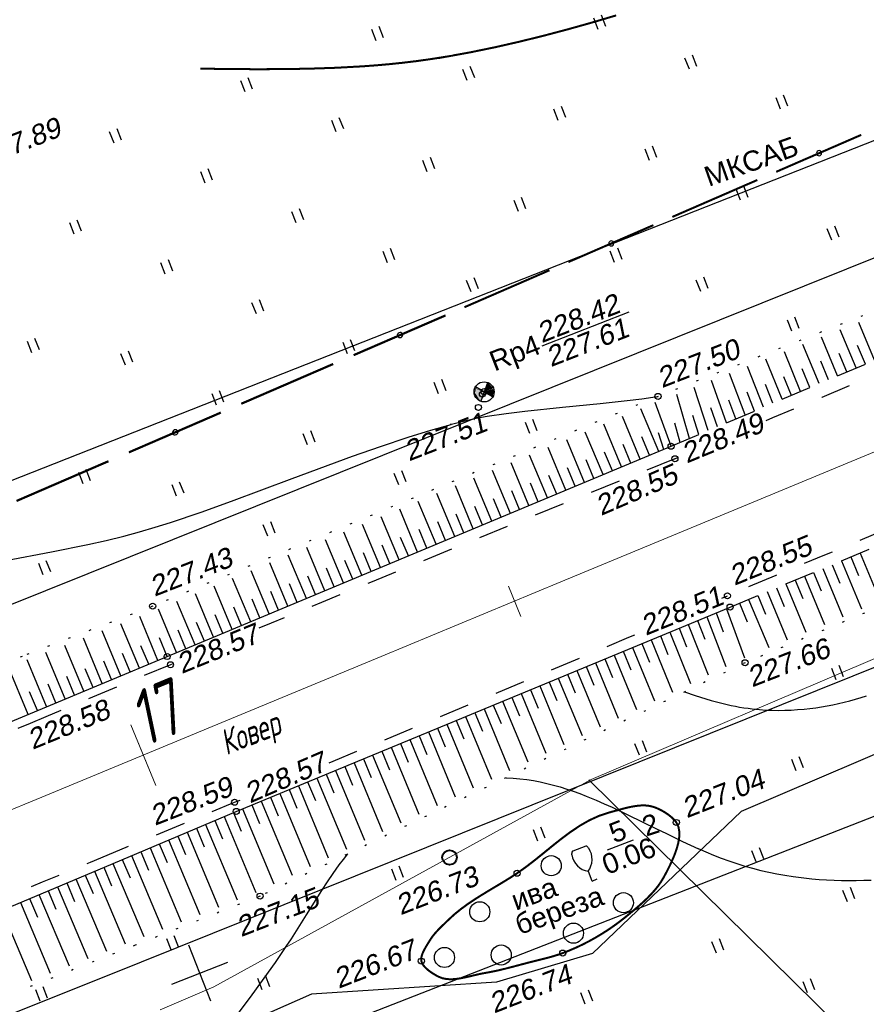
# Model space of a CAD drawing. Header units: millimetres. Extents: x -10 to 1169, y 1 to 1686.
# Tile 190 of 224: x 756 to 798, y 1158 to 1207. Entities that reach past the tile are written whole.
import ezdxf
from ezdxf.enums import TextEntityAlignment as Align
from ezdxf.lldxf.tags import DXFTag

# ---------------------------------------------------------------- set-up
doc = ezdxf.new("R2010")
doc.units = ezdxf.units.MM
for name, pattern in [('ADOT1', [1, 0, -1]), ('AHIDDEN1', [2, 0.5, -1.5]), ('AHIDDEN2', [3, 1.5, -1.5]), ('CONTI', [0]), ('PHANTOM2', [1.25, 0.625, -0.125, 0.125, -0.125, 0.125, -0.125])]:
    doc.linetypes.add(name, pattern=pattern)
for name, color, linetype in [('CONTURS', 7, 'Continuous'), ('COORDS', 7, 'Continuous'), ('GPR_PICK', 7, 'Continuous'), ('IZOLINES', 32, 'Continuous'), ('PDIGIT', 170, 'Continuous'), ('PICKETS', 7, 'Continuous'), ('ОБЪЕКТЫ_АВТОДОРОГ', 7, 'Continuous'), ('УЧАСТКИ', 7, 'Continuous')]:
    doc.layers.add(name, color=color, linetype=linetype)
doc.layers.add('СВЯЗЬ', color=170, linetype='Связь', lineweight=30)
doc.styles.add('GPR', font='isocpeui.ttf', dxfattribs={"width": 0.8})
doc.styles.get("Standard").update_dxf_attribs({"font": 'arial.ttf'})
tags = doc.linetypes.add('газ', pattern='A,42.7,-5.08,["Г",Standard,S=2.54,R=0,X=-2.54,Y=-1.27],-3.81', length=51.59).pattern_tags.tags
tags[6] = DXFTag(74, 10)
doc.linetypes.add('Связь', pattern='A,12.5,[130,ltypeshp.shx,S=1,R=-30,X=0,Y=0.9],1,[130,ltypeshp.shx,S=1,R=-30,X=0,Y=0.9],1,[130,ltypeshp.shx,S=1,R=-30,X=0,Y=0.9],4.5', length=19)

# ---------------------------------------------------------------- blocks, each defined once
blk = doc.blocks.new('401')
at = {"layer": 'CONTURS'}
for p, q in [((0, 0), (0, 1.2)), ((0.8, 0), (0.8, 1.2))]:
    blk.add_line(p, q, dxfattribs=at)
blk = doc.blocks.new('133')
at = {"layer": 'CONTURS', "color": 7, "linetype": 'Continuous', "const_width": 0.2}
for points in [[(-11, 0), (-2, 0)], [(0, 0), (9, 0)]]:
    blk.add_lwpolyline(points, dxfattribs=at)
at = {"layer": 'CONTURS', "color": 7, "linetype": 'Continuous', "const_width": 0.5}
blk.add_lwpolyline([(-6.791, -0.003, 1), (-6.291, -0.003, 1)], format="xyb", close=True, dxfattribs=at)
blk = doc.blocks.new('11')
at = {"layer": 'CONTURS', "color": 7, "linetype": 'Continuous'}
for p, q in [((-0.619, 0.731), (0.656, -0.746)), ((-0.601, -0.731), (0.638, 0.776))]:
    blk.add_line(p, q, dxfattribs=at)
blk.add_circle((0.018, 0), 1, dxfattribs=at)
for points in [[(-0.984, -0.045), (-0.018, -0.06), (-0.018, 0), (-0.638, 0.746)], [(-0.018, 0), (-0.638, 0.746), (-0.984, -0.015), (-0.073, 0.03)], [(-0.984, -0.015), (-0.073, 0.03), (-0.638, 0.701), (-0.838, 0.477)], [(-0.638, 0.701), (-0.838, 0.477), (-0.947, 0.209), (-0.966, 0.03)], [(-0.947, 0.209), (-0.966, 0.03), (-0.82, 0.403), (-0.875, 0.433)], [(-0.947, 0.075), (-0.966, -0.119), (-0.765, -0.075), (-0.82, 0.119)], [(-0.947, -0.119), (-0.747, -0.537), (-0.947, 0.075), (-0.966, -0.119)], [(-0.82, -0.03), (-0.856, -0.03), (-0.929, 0.149), (-0.783, 0.582)], [(-0.929, 0.149), (-0.783, 0.582), (-0.055, 0.03), (0.055, 0)], [(-0.911, 0.313), (-0.929, 0.254), (-0.911, 0.075), (-0.838, 0.463)], [(-0.82, 0.403), (-0.875, 0.433), (-0.911, 0.313), (-0.929, 0.254)], [(-0.911, 0.075), (-0.838, 0.463), (-0.747, 0.313), (-0.838, 0.194)], [(-0.765, -0.075), (-0.82, 0.119), (-0.82, -0.03), (-0.856, -0.03)], [(-0.747, 0.313), (-0.838, 0.194), (-0.802, 0.433), (-0.82, 0.403)], [(-0.802, 0.433), (-0.82, 0.403), (-0.619, 0.701), (-0.146, 0.075)], [(-0.711, 0.642), (-0.729, 0.627), (-0.729, 0.597), (-0.747, 0.582)], [(-0.674, 0.686), (-0.692, 0.686), (-0.711, 0.642), (-0.729, 0.627)], [(-0.619, 0.701), (-0.146, 0.075), (-0.674, 0.686), (-0.692, 0.686)], [(-0.055, 0.03), (0.055, 0), (0.656, -0.731), (0.656, 0.761)], [(0.711, -0.627), (0.036, 0), (0.619, 0.746), (0.018, 0.045)], [(0.619, 0.746), (0.018, 0.045), (0.674, -0.731), (0.783, -0.567)], [(0.656, -0.731), (0.656, 0.761), (1.002, 0.194), (0.966, -0.298)], [(0.82, -0.537), (0.674, -0.671), (0.893, -0.164), (0.692, 0.701)], [(0.911, 0.343), (0.966, 0.313), (0.692, 0.716), (0.984, -0.224)], [(0.692, 0.716), (0.984, -0.224), (1.02, -0.015), (1.002, 0.03)], [(0.893, -0.164), (0.692, 0.701), (0.966, 0.194), (1.002, 0.209)], [(1.002, 0.194), (0.966, -0.298), (0.692, -0.671), (0.893, -0.119)], [(0.984, 0.149), (0.966, 0.104), (0.838, 0.597), (0.747, 0.656)], [(0.838, 0.597), (0.747, 0.656), (0.911, 0.343), (0.966, 0.313)], [(1.02, -0.015), (1.002, 0.03), (0.984, -0.104), (0.838, -0.403)], [(0.966, 0.194), (1.002, 0.209), (0.984, 0.149), (0.966, 0.104)], [(-0.638, -0.731), (-0.018, 0), (-0.984, -0.045), (-0.018, -0.06)], [(-0.984, -0.149), (-0.929, -0.313), (-0.947, -0.119), (-0.747, -0.537)], [(-0.656, -0.716), (-0.802, -0.552), (-0.984, -0.149), (-0.929, -0.313)], [(0.783, -0.597), (0.765, -0.612), (0.711, -0.627), (0.036, 0)], [(0.947, -0.358), (0.838, -0.477), (0.82, -0.537), (0.674, -0.671)], [(0.674, -0.731), (0.783, -0.567), (0.82, -0.567), (0.838, -0.477)], [(0.692, -0.671), (0.893, -0.119), (0.947, -0.358), (0.838, -0.477)], [(0.947, -0.313), (0.911, -0.328), (0.729, -0.627), (0.765, -0.582)], [(0.729, -0.627), (0.765, -0.582), (0.783, -0.597), (0.765, -0.612)], [(0.82, -0.567), (0.838, -0.477), (0.966, -0.254), (0.947, -0.298)], [(0.984, -0.104), (0.838, -0.403), (0.875, -0.418), (0.893, -0.418)], [(0.875, -0.418), (0.893, -0.418), (0.911, -0.373), (0.947, -0.343)], [(0.911, -0.373), (0.947, -0.343), (0.947, -0.313), (0.911, -0.328)]]:
    blk.add_solid(points, dxfattribs=at)
blk = doc.blocks.new('372')
at = {"layer": 'CONTURS'}
blk.add_circle((0, 0), 1, dxfattribs=at)
blk = doc.blocks.new('390_2')
at = {"layer": 'CONTURS', "color": 7}
for p, q in [((0.699, 3.473), (-0.691, 3.473)), ((0.002, 1.058), (0.002, 0.029)), ((0.018, -0.002), (0.579, -0.002))]:
    blk.add_line(p, q, dxfattribs=at)
at = {"layer": 'CONTURS', "color": 7, "linetype": 'Continuous'}
for centre, radius, start, end in [((1.009, 2.723), 1.954, 167.2459, 239.37602), ((-19.937, 7.463), 19.521, 347.2459, 347.69834), ((-0.649, 3.258), 0.22, 101.94077, 167.69834), ((-0.691, 3.454), 0.0195, 90, 101.94077), ((-1.009, 2.723), 1.954, 300.62398, 12.7541), ((0.649, 3.258), 0.22, 12.30166, 76.96726), ((19.936, 7.463), 19.521, 192.30166, 192.7541)]:
    blk.add_arc(centre, radius, start, end, dxfattribs=at)
blk = doc.blocks.new('пкк')
at = {"layer": 'ОБЪЕКТЫ_АВТОДОРОГ', "lineweight": 15, "ltscale": 200}
blk.add_line((-0.011, -0.822), (-0.008, 0.805), dxfattribs=at)
blk = doc.blocks.new('пк')
at = {"layer": 'ОБЪЕКТЫ_АВТОДОРОГ', "linetype": 'Continuous', "lineweight": 25, "xscale": 2, "yscale": 2, "zscale": 2}
blk.add_blockref('пкк', (0.003, 0.008), dxfattribs=at)

msp = doc.modelspace()

# ---------------------------------------------------------------- linework, layer by layer
at = {"linetype": 'Continuous', "lineweight": 40}
msp.add_circle((777.62714, 1165.00255), 0.36213, dxfattribs=at)
at = {"layer": 'CONTURS', "lineweight": -2}
for p, q in [((798.77689, 1189.75696), (797.99125, 1191.62618)), ((797.85599, 1189.36715), (797.06311, 1191.26009)), ((796.0142, 1188.58754), (795.21106, 1190.52957)), ((796.9351, 1188.97735), (796.13618, 1190.89447)), ((795.09331, 1188.19773), (794.28865, 1190.16573)), ((797.39555, 1189.17225), (797.01005, 1190.09496)), ((798.31644, 1189.56206), (797.92954, 1190.48418)), ((794.17241, 1187.80792), (793.37033, 1189.8035)), ((796.47465, 1188.78244), (796.09124, 1189.70602)), ((792.33062, 1187.0283), (791.5551, 1189.08756)), ((793.25152, 1187.41811), (792.45812, 1189.4437)), ((795.55376, 1188.39263), (795.17345, 1189.31749)), ((791.40973, 1186.63849), (790.66586, 1188.73695)), ((794.63286, 1188.00282), (794.25718, 1188.92957)), ((790.48883, 1186.24868), (789.79729, 1188.39474)), ((792.79107, 1187.2232), (792.43253, 1188.15672)), ((793.71196, 1187.61301), (793.34316, 1188.54252)), ((788.6507, 1185.46817), (787.86241, 1187.64745)), ((789.56793, 1185.85887), (788.92882, 1188.05279)), ((791.87017, 1186.83339), (791.52694, 1187.77264)), ((788.03287, 1185.21269), (787.14903, 1187.33002)), ((790.94928, 1186.44358), (790.62892, 1187.39088)), ((787.11004, 1184.82747), (786.22549, 1186.94652)), ((789.10749, 1185.66396), (788.84116, 1186.62785)), ((790.02838, 1186.05377), (789.73525, 1187.00985)), ((785.26439, 1184.05704), (784.37841, 1186.1795)), ((786.18721, 1184.44226), (785.30195, 1186.56301)), ((784.34156, 1183.67183), (783.45488, 1185.79599)), ((787.57145, 1185.02008), (787.18624, 1185.94291)), ((783.41873, 1183.28662), (782.53134, 1185.41248)), ((785.7258, 1184.24965), (785.34059, 1185.17248)), ((786.64863, 1184.63487), (786.26341, 1185.55769)), ((781.57308, 1182.51619), (780.68426, 1184.64546)), ((782.4959, 1182.9014), (781.6078, 1185.02897)), ((784.80297, 1183.86444), (784.41776, 1184.78727)), ((780.65025, 1182.13097), (779.76072, 1184.26195)), ((783.88014, 1183.47922), (783.49493, 1184.40205)), ((779.72742, 1181.74576), (778.83718, 1183.87845)), ((782.95732, 1183.09401), (782.5721, 1184.01684)), ((778.80459, 1181.36055), (777.91364, 1183.49494)), ((781.11166, 1182.32358), (780.72645, 1183.24641)), ((782.03449, 1182.7088), (781.64928, 1183.63162)), ((776.95894, 1180.59012), (776.06657, 1182.72792)), ((777.88177, 1180.97533), (776.9901, 1183.11143)), ((780.18884, 1181.93837), (779.80362, 1182.8612)), ((776.03611, 1180.2049), (775.14303, 1182.34441)), ((779.26601, 1181.55315), (778.88079, 1182.47598)), ((775.11329, 1179.81969), (774.21949, 1181.9609)), ((777.42035, 1180.78273), (777.03514, 1181.70555)), ((778.34318, 1181.16794), (777.95797, 1182.09077)), ((774.19046, 1179.43448), (773.29596, 1181.5774)), ((776.49753, 1180.39751), (776.11231, 1181.32034)), ((772.3448, 1178.66405), (771.4489, 1180.81039)), ((773.26763, 1179.04926), (772.37243, 1181.19389)), ((775.5747, 1180.0123), (775.18949, 1180.93513)), ((771.42198, 1178.27883), (770.52537, 1180.42688)), ((774.65187, 1179.62708), (774.26666, 1180.54991)), ((770.49915, 1177.89362), (769.60186, 1180.04339)), ((772.80622, 1178.85666), (772.42101, 1179.77949)), ((773.72904, 1179.24187), (773.34384, 1180.1647)), ((797.12535, 1179.76707), (798.1213, 1177.3697)), ((797.58709, 1179.95889), (797.97073, 1179.03541)), ((798.04883, 1180.15071), (799.04473, 1177.75344)), ((768.65349, 1177.12319), (767.75486, 1179.2764)), ((769.57632, 1177.50841), (768.67835, 1179.65989)), ((771.88339, 1178.47144), (771.49819, 1179.39428)), ((796.20187, 1179.38342), (797.19786, 1176.98595)), ((796.66361, 1179.57525), (797.04725, 1178.65177)), ((767.73067, 1176.73798), (766.8314, 1178.89293)), ((770.96056, 1178.08623), (770.57537, 1179.00906)), ((794.81665, 1178.80796), (795.20029, 1177.88448)), ((795.27839, 1178.99978), (796.27442, 1176.6022)), ((795.74013, 1179.1916), (796.12377, 1178.26812)), ((766.80784, 1176.35276), (765.90797, 1178.50946)), ((770.03774, 1177.70101), (769.65256, 1178.62386)), ((793.89316, 1178.42431), (794.27681, 1177.50083)), ((794.35491, 1178.61613), (795.35098, 1176.21845)), ((765.88501, 1175.96755), (764.9846, 1178.12603)), ((768.19208, 1176.93059), (767.80695, 1177.85345)), ((769.11491, 1177.3158), (768.72975, 1178.23865)), ((792.50794, 1177.84884), (793.50411, 1175.45095)), ((792.96968, 1178.04067), (793.35333, 1177.11719)), ((793.43142, 1178.23249), (794.42755, 1175.8347)), ((764.03936, 1175.19712), (763.13817, 1177.35927)), ((764.96219, 1175.58234), (764.06132, 1177.74262)), ((767.26925, 1176.54537), (766.88416, 1177.46825)), ((791.41037, 1177.38126), (792.30347, 1174.9398)), ((792.0462, 1177.65702), (792.42985, 1176.73354)), ((763.11628, 1174.8125), (762.20716, 1176.99529)), ((766.34643, 1176.16016), (765.96139, 1177.08306)), ((789.96611, 1176.79521), (790.32765, 1175.86285)), ((790.42809, 1176.98647), (791.3751, 1174.50919)), ((790.89006, 1177.17772), (791.24045, 1176.24112)), ((762.19295, 1174.42849), (761.27389, 1176.63623)), ((764.50077, 1175.38973), (764.11597, 1176.31273)), ((765.4236, 1175.77494), (765.03866, 1176.69788)), ((789.04216, 1176.4127), (789.41097, 1175.48319)), ((789.50414, 1176.60395), (790.49428, 1174.08553)), ((760.3463, 1173.66047), (759.40702, 1175.91798)), ((761.26962, 1174.04448), (760.3405, 1176.27712)), ((763.57782, 1175.00481), (763.19322, 1175.9279)), ((787.65624, 1175.83893), (788.71344, 1173.22875)), ((788.11821, 1176.03019), (788.49176, 1175.10258)), ((788.58019, 1176.22144), (789.60627, 1173.65832)), ((759.42297, 1173.27646), (758.47348, 1175.55882)), ((762.65462, 1174.6205), (762.27022, 1175.54367)), ((786.73228, 1175.45642), (787.8174, 1172.7976)), ((787.19426, 1175.64768), (787.57091, 1174.72132)), ((757.57631, 1172.50844), (756.60632, 1174.84046)), ((757.57631, 1172.50844), (756.60632, 1174.84046)), ((758.49964, 1172.89245), (757.53991, 1175.19964)), ((761.73129, 1174.23649), (761.34702, 1175.15971)), ((785.34636, 1174.88266), (785.72636, 1173.95767)), ((785.80833, 1175.07391), (786.91922, 1172.3654)), ((786.27031, 1175.26517), (786.64898, 1174.33964)), ((756.65298, 1172.12443), (755.67271, 1174.48127)), ((759.88463, 1173.46847), (759.50051, 1174.39175)), ((760.80796, 1173.85248), (760.42378, 1174.77574)), ((784.42241, 1174.50015), (784.80327, 1173.57552)), ((784.88438, 1174.6914), (786.0196, 1171.93249)), ((758.9613, 1173.08446), (758.57722, 1174.00776)), ((783.03648, 1173.92638), (784.2178, 1171.06545)), ((783.49846, 1174.11764), (783.87989, 1173.19324)), ((783.96043, 1174.30889), (785.11902, 1171.49913)), ((758.03797, 1172.70045), (757.65392, 1173.62376)), ((782.11253, 1173.54387), (783.31615, 1170.63156)), ((782.5745, 1173.73512), (782.95631, 1172.81088)), ((757.11464, 1172.31644), (756.7306, 1173.23976)), ((780.7266, 1172.9701), (781.10882, 1172.04603)), ((781.18858, 1173.16136), (782.41423, 1170.19753)), ((781.65055, 1173.35261), (782.03261, 1172.42847)), ((779.34068, 1172.39634), (780.60988, 1169.32924)), ((779.80265, 1172.58759), (780.18498, 1171.66356)), ((780.26463, 1172.77885), (781.51211, 1169.76342)), ((778.41673, 1172.01383), (779.70757, 1168.89503)), ((778.8787, 1172.20508), (779.2611, 1171.28108)), ((777.0308, 1171.44006), (777.41329, 1170.5161)), ((777.49277, 1171.63132), (778.80521, 1168.46079)), ((777.95475, 1171.82257), (778.3372, 1170.8986)), ((776.10685, 1171.05755), (776.48938, 1170.13361)), ((776.56882, 1171.24881), (777.90283, 1168.02655)), ((774.72092, 1170.48378), (776.09811, 1167.15807)), ((775.1829, 1170.67504), (775.56547, 1169.75111)), ((775.64487, 1170.86629), (777.00046, 1167.59231)), ((773.79697, 1170.10127), (775.19581, 1166.72387)), ((774.25895, 1170.29253), (774.64157, 1169.36863)), ((772.41104, 1169.52751), (772.79383, 1168.60367)), ((772.87302, 1169.71876), (774.2936, 1166.2897)), ((773.33499, 1169.91002), (773.71769, 1168.98614)), ((771.02512, 1168.95374), (772.48964, 1165.4216)), ((771.48709, 1169.145), (771.87002, 1168.22122)), ((771.94907, 1169.33625), (773.39152, 1165.8556)), ((770.10117, 1168.57123), (771.58808, 1164.98775)), ((770.56314, 1168.76249), (770.94627, 1167.83879)), ((768.71524, 1167.99746), (769.09912, 1167.07408)), ((769.17721, 1168.18872), (770.68699, 1164.55413)), ((769.63919, 1168.37998), (770.02262, 1167.45641)), ((767.79129, 1167.61495), (768.17582, 1166.69184)), ((768.25326, 1167.80621), (769.78661, 1164.12086)), ((766.40699, 1167.03728), (767.98621, 1163.26423)), ((766.86815, 1167.23049), (767.25367, 1166.30779)), ((767.32931, 1167.4237), (768.88729, 1163.68809)), ((765.48552, 1166.64884), (767.05877, 1162.89889)), ((765.94625, 1166.84306), (766.33274, 1165.92076)), ((764.10331, 1166.06618), (764.49087, 1165.14433)), ((764.56404, 1166.2604), (766.13024, 1162.53313)), ((765.02478, 1166.45462), (765.41191, 1165.53259)), ((763.18183, 1165.67773), (763.56968, 1164.75601)), ((763.64257, 1165.87195), (765.201, 1162.16709)), ((761.79962, 1165.09507), (763.34123, 1161.4345)), ((762.26036, 1165.28929), (762.64841, 1164.36765)), ((762.7211, 1165.48351), (764.27127, 1161.80085)), ((760.87815, 1164.70663), (762.41098, 1161.06806)), ((761.33889, 1164.90085), (761.72706, 1163.97926)), ((759.49594, 1164.12397), (759.88426, 1163.20244)), ((759.49594, 1164.12397), (759.88426, 1163.20244)), ((759.95668, 1164.31819), (761.48058, 1160.70156)), ((759.95668, 1164.31819), (761.48058, 1160.70156)), ((760.41741, 1164.51241), (760.80568, 1163.59086)), ((760.41741, 1164.51241), (760.80568, 1163.59086)), ((758.57447, 1163.73552), (758.96283, 1162.81401)), ((759.0352, 1163.92974), (760.55008, 1160.33503)), ((757.19226, 1163.15286), (758.68892, 1159.60189)), ((757.65299, 1163.34708), (758.04138, 1162.42558)), ((758.11373, 1163.5413), (759.61953, 1159.96847)), ((756.27078, 1162.76442), (757.75829, 1159.2353)), ((756.73152, 1162.95864), (757.11992, 1162.03715)), ((755.34931, 1162.37598), (756.82763, 1158.8687))]:
    msp.add_line(p, q, dxfattribs=at)
at = {"layer": 'CONTURS', "color": 1, "linetype": 'газ', "lineweight": 15}
for p, q in [((784.66589, 1168.88514), (813.78199, 1181.31461)), ((765.89552, 1158.56387), (784.66589, 1168.88514)), ((763.22964, 1157.41671), (765.89552, 1158.56387))]:
    msp.add_line(p, q, dxfattribs=at)
at = {"layer": 'CONTURS', "color": 0, "linetype": 'CONTI', "lineweight": 15}
msp.add_line((784.55772, 1168.86157), (808.41053, 1145.36162), dxfattribs=at)
at = {"layer": 'CONTURS', "linetype": 'ADOT1'}
for points in [[(910.30687, 1238.43571), (888.95953, 1229.62229), (865.36474, 1220.16123), (843.05025, 1210.70995), (812.50296, 1197.61868), (787.99718, 1187.95292)], [(913.77551, 1226.27928), (893.83223, 1216.75525), (869.78498, 1206.55366), (848.20904, 1198.16303), (816.55641, 1184.75996), (792.33103, 1174.69273)], [(787.99718, 1187.95292), (762.85204, 1177.51115), (756.35256, 1175.0106)], [(756.35256, 1175.0106), (739.44617, 1168.50617), (718.86557, 1159.47817), (714.84352, 1157.69559), (693.44782, 1149.06083)], [(792.33103, 1174.69273), (768.19427, 1163.07755), (761.97459, 1160.62754)], [(761.97459, 1160.62754), (744.13268, 1153.59937), (721.69964, 1145.15181), (698.41049, 1135.33458)]]:
    msp.add_lwpolyline(points, dxfattribs=at)
at = {"layer": 'CONTURS', "linetype": 'AHIDDEN2'}
for points in [[(788.64704, 1185.46906), (813.05836, 1195.80223), (844.01907, 1208.73406), (866.09174, 1218.01567), (889.55861, 1227.76278), (910.81169, 1236.5866)], [(791.58446, 1177.4652), (847.29016, 1200.60723), (868.59887, 1209.6321), (892.47416, 1219.41109), (913.32802, 1228.12181)]]:
    msp.add_lwpolyline(points, dxfattribs=at)
at = {"layer": 'CONTURS', "linetype": 'AHIDDEN2', "flags": 128}
for points in [[(793.37484, 1186.75029), (793.71894, 1186.89448), (796.15905, 1187.91696), (798.59918, 1188.93936), (801.03934, 1189.96171), (803.47952, 1190.98399), (805.91974, 1192.00621), (808.35998, 1193.02836), (810.80024, 1194.05045), (813.24054, 1195.07247), (813.59722, 1195.22201)], [(816.03007, 1188.31045), (815.61163, 1188.13566), (813.19513, 1187.12579), (810.77873, 1186.11566), (808.36244, 1185.10527), (805.94625, 1184.09462), (803.53018, 1183.0837), (801.11422, 1182.07253), (798.69837, 1181.06109), (796.28262, 1180.04939), (793.86699, 1179.03743), (791.45146, 1178.02521)], [(788.83881, 1184.84935), (786.32419, 1183.83527), (783.8106, 1182.81869), (781.29804, 1181.79961), (778.78653, 1180.77804), (776.27605, 1179.75396), (773.7666, 1178.72738), (771.25819, 1177.6983), (768.75081, 1176.66673), (768.14006, 1176.41474)], [(788.83881, 1184.84935), (789.01924, 1184.92496)], [(791.17096, 1177.9069), (791.45146, 1178.02521)], [(771.63347, 1169.70808), (771.8356, 1169.79238), (774.28937, 1170.8172), (776.74263, 1171.84325), (779.19537, 1172.87051), (781.64761, 1173.899), (784.09934, 1174.92872), (786.55055, 1175.95966), (787.05779, 1176.17329)], [(763.81816, 1174.62876), (763.73916, 1174.59608), (761.40738, 1173.62697), (759.07742, 1172.65347), (757.52801, 1172.0034)], [(757.52801, 1172.0034), (756.74889, 1171.67651), (754.42139, 1170.69706), (752.09452, 1169.71609), (749.76789, 1168.73455), (747.4411, 1167.7534), (745.11374, 1166.7736), (742.78542, 1165.79611), (740.45574, 1164.82188), (740.04481, 1164.65054)], [(760.27193, 1164.98353), (762.15169, 1165.76263), (764.53942, 1166.75381), (766.92654, 1167.74642), (767.31671, 1167.90891)], [(742.94749, 1157.83495), (743.03433, 1157.87062), (745.42504, 1158.85459), (747.81556, 1159.83904), (750.20582, 1160.82411), (752.59579, 1161.80989), (754.98541, 1162.79652), (757.37464, 1163.78411), (759.76341, 1164.77277), (760.27193, 1164.98353)]]:
    msp.add_lwpolyline(points, dxfattribs=at)
at = {"layer": 'CONTURS'}
for points in [[(782.23463, 1190.47271), (786.55916, 1192.16308)], [(788.29329, 1185.31251), (788.02742, 1186.14202)], [(785.48827, 1165.37484), (786.77537, 1165.87794)]]:
    msp.add_lwpolyline(points, dxfattribs=at)
at = {"layer": 'CONTURS', "linetype": 'Continuous'}
for points in [[(757.36496, 1172.42055), (763.57375, 1175.00277), (788.64704, 1185.46906)], [(760.45061, 1164.5264), (767.01359, 1167.29299), (791.58446, 1177.4652)], [(693.8582, 1146.04422), (716.11338, 1155.18028), (720.02762, 1157.02164), (740.09914, 1165.23974), (757.36496, 1172.42055)], [(697.1948, 1138.14807), (720.71091, 1148.01644), (743.13548, 1157.2273), (760.45061, 1164.5264)]]:
    msp.add_lwpolyline(points, dxfattribs=at)
at = {"layer": 'CONTURS', "linetype": 'AHIDDEN1', "const_width": 0.1, "flags": 128}
msp.add_lwpolyline([(783.25453, 1160.24065), (783.58853, 1160.37108), (783.91964, 1160.51394), (784.24712, 1160.66862), (784.57023, 1160.83454), (784.88824, 1161.01111), (785.20039, 1161.19773), (785.50597, 1161.39383), (785.80421, 1161.5988), (786.0944, 1161.81206), (786.37577, 1162.03303), (786.58786, 1162.2056), (786.80183, 1162.38227), (787.01514, 1162.56355), (787.22522, 1162.7499), (787.4295, 1162.94181), (787.62541, 1163.13977), (787.81041, 1163.34427), (787.98191, 1163.55579), (788.13737, 1163.77481), (788.2742, 1164.00182), (788.40979, 1164.25364), (788.55051, 1164.52868), (788.68842, 1164.82011), (788.81559, 1165.12108), (788.92409, 1165.42475), (789.00598, 1165.7243), (789.05333, 1166.01287), (789.0582, 1166.28365), (789.01268, 1166.52977), (788.90881, 1166.74442), (788.83483, 1166.83962), (788.74611, 1166.93362), (788.64496, 1167.02537), (788.53366, 1167.11381), (788.41451, 1167.19789), (788.28979, 1167.27656), (788.1618, 1167.34875), (788.03282, 1167.41341), (787.90515, 1167.46949), (787.78107, 1167.51593), (787.5797, 1167.5672), (787.36919, 1167.59045), (787.15151, 1167.58967), (786.92863, 1167.56885), (786.7025, 1167.532), (786.47508, 1167.48309), (786.24834, 1167.42614), (786.02423, 1167.36512), (785.80471, 1167.30404), (785.59176, 1167.24688), (785.08068, 1167.08053), (784.59032, 1166.85741), (784.11709, 1166.5874), (783.65744, 1166.2804), (783.20779, 1165.94628), (782.76459, 1165.59494), (782.32426, 1165.23627), (781.88324, 1164.88014), (781.43796, 1164.53646), (780.98486, 1164.2151), (780.63796, 1163.99011), (780.28474, 1163.77221), (779.92803, 1163.55818), (779.57065, 1163.34481), (779.21544, 1163.12888), (778.86522, 1162.90717), (778.52281, 1162.67646), (778.19104, 1162.43354), (777.87274, 1162.17518), (777.57073, 1161.89817), (777.47113, 1161.8015), (777.37023, 1161.70467), (777.26907, 1161.60721), (777.16866, 1161.50864), (777.07003, 1161.40849), (776.97421, 1161.3063), (776.88224, 1161.20157), (776.79512, 1161.09385), (776.7139, 1160.98266), (776.6396, 1160.86751), (776.58064, 1160.77101), (776.51808, 1160.66951), (776.4547, 1160.56438), (776.39327, 1160.45698), (776.33657, 1160.34869), (776.28737, 1160.24087), (776.24845, 1160.1349), (776.22259, 1160.03213), (776.21255, 1159.93395), (776.22111, 1159.84171), (776.25238, 1159.74932), (776.30472, 1159.65799), (776.37476, 1159.56855), (776.45913, 1159.48183), (776.55445, 1159.39867), (776.65735, 1159.31989), (776.76446, 1159.24632), (776.87241, 1159.17879), (776.97782, 1159.11813), (777.07731, 1159.06517), (777.2779, 1158.98723), (777.49249, 1158.94671), (777.71851, 1158.93766), (777.95337, 1158.95411), (778.19452, 1158.9901), (778.43937, 1159.03968), (778.68536, 1159.0969), (778.92991, 1159.15578), (779.17044, 1159.21038), (779.40439, 1159.25473), (779.61639, 1159.29175), (779.82769, 1159.3335), (780.03838, 1159.37929), (780.24855, 1159.42844), (780.45827, 1159.48025), (780.66764, 1159.53403), (780.87674, 1159.5891), (781.08566, 1159.64477), (781.29448, 1159.70034), (781.50328, 1159.75513), (781.67955, 1159.80004), (781.85638, 1159.84398), (782.03347, 1159.88761), (782.21052, 1159.93161), (782.3872, 1159.97664), (782.56323, 1160.02336), (782.73828, 1160.07246), (782.91205, 1160.12459), (783.08424, 1160.18043), (783.25453, 1160.24065)], dxfattribs=at)
at = {"layer": 'COORDS', "lineweight": -2}
for p, q in [((765.74835, 1157.84503), (764.65618, 1160.63916)), ((763.8052, 1158.69601), (766.59933, 1159.78818))]:
    msp.add_line(p, q, dxfattribs=at)
at = {"layer": 'IZOLINES', "const_width": 0.1}
msp.add_lwpolyline([(765.21614, 1204.26481), (767.92033, 1204.23939), (769.27241, 1204.24367), (770.62422, 1204.26555), (771.97528, 1204.31032), (773.32476, 1204.38431), (773.98036, 1204.43303), (774.63514, 1204.49118), (775.28626, 1204.55917), (775.93509, 1204.63748), (775.93502, 1204.63632), (776.68732, 1204.74171), (777.42791, 1204.85813), (777.42555, 1204.85706), (778.65531, 1205.0792), (779.87914, 1205.33077), (781.09722, 1205.60801), (782.30988, 1205.90751), (783.51735, 1206.22683), (784.71979, 1206.56422), (785.9173, 1206.9184)], dxfattribs=at)
at = {"layer": 'IZOLINES'}
for points in [[(755.5462, 1179.78369), (757.81279, 1180.20814), (759.6311, 1180.57789), (760.53043, 1180.78145), (761.42132, 1181.00238), (761.42076, 1181.00023), (762.19666, 1181.21268), (762.96845, 1181.43916), (763.73577, 1181.68008), (765.25898, 1182.1956), (766.77184, 1182.74036), (769.78523, 1183.86335), (772.80349, 1184.97264), (774.18255, 1185.45674), (775.56881, 1185.91924), (776.69968, 1186.27168), (777.70251, 1186.5584), (777.66262, 1186.54863), (778.57738, 1186.78039), (779.03806, 1186.88176), (779.50145, 1186.96896), (780.43343, 1187.10934), (781.36883, 1187.22339), (783.24351, 1187.41504), (785.11902, 1187.59826), (786.46042, 1187.74508), (787.18482, 1187.83579), (787.96296, 1187.94751), (787.99704, 1187.9529), (787.99718, 1187.95292)], [(789.31959, 1173.24356), (789.84393, 1173.06459), (790.11113, 1172.97812), (790.38203, 1172.89423), (790.38309, 1172.89391), (790.38268, 1172.89353), (790.64302, 1172.81749), (790.90437, 1172.74513), (791.16693, 1172.67739), (791.43532, 1172.6137), (791.43583, 1172.61358), (791.4359, 1172.61375), (791.64276, 1172.56854), (791.85036, 1172.52704), (792.05864, 1172.48922), (792.26755, 1172.45521), (792.47703, 1172.42507), (792.68701, 1172.39887), (793.05252, 1172.36277), (793.05004, 1172.36323), (793.36454, 1172.34138), (793.67944, 1172.32842), (793.99449, 1172.32391), (794.30947, 1172.32765), (794.62418, 1172.33942), (794.93843, 1172.35899), (795.27281, 1172.3882), (795.26822, 1172.38788), (795.5558, 1172.41954), (795.84259, 1172.45738), (796.1285, 1172.50109), (796.41344, 1172.55051), (796.69732, 1172.60548), (796.98006, 1172.66583), (797.2616, 1172.73141), (797.54187, 1172.80206), (797.82082, 1172.87763), (798.09841, 1172.95797), (798.37459, 1173.04292)], [(780.44179, 1168.97135), (780.78408, 1168.9531), (781.12535, 1168.9228), (781.46523, 1168.88077), (781.80338, 1168.82743), (782.13951, 1168.76324), (782.47337, 1168.68869), (782.80479, 1168.60435), (783.13362, 1168.51081), (783.45982, 1168.40871), (783.78337, 1168.29873), (784.10433, 1168.18157), (784.4228, 1168.05794), (784.92507, 1167.84963), (784.92234, 1167.85116), (785.31801, 1167.6769), (785.7112, 1167.49715), (786.49209, 1167.12608), (787.92768, 1166.42846), (787.92327, 1166.42984), (788.42472, 1166.18796), (788.42494, 1166.18785), (788.42537, 1166.18764), (788.42466, 1166.18754), (789.22406, 1165.80144), (789.62071, 1165.61398), (790.00611, 1165.43802), (789.99944, 1165.44169), (790.37673, 1165.27613), (790.75729, 1165.11842), (791.14104, 1164.96882), (791.528, 1164.82801), (791.91813, 1164.69648), (792.31127, 1164.57457), (792.70722, 1164.46248), (793.10575, 1164.36034), (793.50661, 1164.26813), (793.90951, 1164.18578), (794.31419, 1164.11315), (794.72037, 1164.05004), (795.12782, 1163.99622), (795.65279, 1163.9403), (795.64981, 1163.94037), (796.01805, 1163.90993), (796.38673, 1163.88612), (796.75573, 1163.86894), (797.12494, 1163.85822), (797.49423, 1163.85379), (797.86352, 1163.85549), (798.23269, 1163.86322), (798.60165, 1163.87686)], [(767.15917, 1157.30158), (767.71972, 1158.05312), (768.40102, 1158.98886), (768.40658, 1158.99661), (768.40658, 1158.99661), (768.40658, 1158.99661), (768.40659, 1158.99661), (768.40659, 1158.99661), (768.40666, 1158.99507), (768.95663, 1159.77432), (769.4951, 1160.56142), (769.75609, 1160.95463), (770.01309, 1161.35044), (770.26481, 1161.74632), (770.51292, 1162.14312), (770.51327, 1162.1427), (771.26556, 1163.34954), (771.26634, 1163.35077), (771.26601, 1163.35074), (771.54719, 1163.78309), (771.83681, 1164.20971), (772.13739, 1164.62849), (772.33949, 1164.89556), (772.56078, 1165.17449), (772.56657, 1165.1816), (772.56657, 1165.18161)]]:
    msp.add_lwpolyline(points, dxfattribs=at)
at = {"layer": 'PICKETS', "color": 7, "lineweight": -2}
for centre in [(779.25803, 1188.06401), (779.34371, 1188.19091), (787.99718, 1187.95292), (779.06061, 1187.40169), (788.64704, 1185.46906), (788.83881, 1184.84935), (791.45146, 1178.02521), (762.85204, 1177.51115), (791.58446, 1177.4652), (763.57375, 1175.00277), (792.33103, 1174.69273), (763.73916, 1174.59608), (766.92654, 1167.74642), (767.01359, 1167.29299), (788.90881, 1166.74442), (780.98486, 1164.2151), (768.19427, 1163.07755), (783.25453, 1160.24065), (776.22111, 1159.84171)]:
    msp.add_circle(centre, 0.15, dxfattribs=at)
at = {"layer": 'ОБЪЕКТЫ_АВТОДОРОГ', "color": 0, "linetype": 'PHANTOM2', "lineweight": 15, "ltscale": 200}
msp.add_lwpolyline([(709.20139, 1148.17385), (714.99592, 1150.5382), (721.15934, 1153.06473), (727.68666, 1155.75002), (734.57288, 1158.59062), (741.81303, 1161.5831), (749.40212, 1164.72403), (757.33515, 1168.00995), (765.60794, 1171.43804), (774.21945, 1175.0079), (783.16945, 1178.71972), (792.45769, 1182.57368), (802.08394, 1186.57), (812.04796, 1190.70887), (822.34951, 1194.99048), (832.98836, 1199.41504), (843.94922, 1203.97599), (855.15669, 1208.63985), (866.5203, 1213.36638), (877.9496, 1218.11536), (889.35415, 1222.84655), (900.64348, 1227.51973), (911.72715, 1232.09467), (922.51469, 1236.53113)], dxfattribs=at)
at = {"layer": 'СВЯЗЬ', "linetype": 'Связь', "lineweight": 30}
msp.add_lwpolyline([(1146.41637, 1263.14375), (1091.87553, 1271.08924), (1069.03704, 1272.80813), (1046.03853, 1270.71967), (1025.33756, 1264.51391), (938.07518, 1229.64794), (821.4805, 1179.84158), (792.13752, 1167.29619), (784.73035, 1160.22506), (779.95347, 1158.7997), (770.75835, 1158.19786), (712.82603, 1132.60797), (670.67828, 1114.17347), (616.9123, 1103.12252), (569.8256, 1099.02841)], dxfattribs=at)
at = {"layer": 'УЧАСТКИ', "color": 6, "linetype": 'Continuous', "lineweight": -2}
for p, q in [((1028.47296, 1287.12276), (755.40943, 1177.42344)), ((762.29277, 1159.81352), (1034.03834, 1268.98415)), ((878.25935, 1232.0365), (753.32104, 1182.76627)), ((764.66785, 1153.73727), (830.20396, 1179.3459)), ((624.72433, 1104.547), (762.29277, 1159.81352))]:
    msp.add_line(p, q, dxfattribs=at)

# ---------------------------------------------------------------- block references
at = {"layer": 'CONTURS', "lineweight": -2}
for name, p, xscale, yscale, zscale, rotation in [('401', (785.0231, 1206.21935), 0.4999999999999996, 0.4999999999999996, 0.4999999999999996, 21.3494687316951), ('401', (773.96944, 1205.65659), 0.4999999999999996, 0.4999999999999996, 0.4999999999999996, 21.3494687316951), ('401', (789.55711, 1204.23373), 0.4999999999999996, 0.4999999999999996, 0.4999999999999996, 21.3494687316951), ('401', (778.50346, 1203.67096), 0.4999999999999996, 0.4999999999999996, 0.4999999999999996, 21.3494687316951), ('401', (767.4498, 1203.1082), 0.4999999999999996, 0.4999999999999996, 0.4999999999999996, 21.3494687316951), ('401', (794.09113, 1202.2481), 0.4999999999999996, 0.4999999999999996, 0.4999999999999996, 21.3494687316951), ('401', (783.03747, 1201.68534), 0.4999999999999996, 0.4999999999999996, 0.4999999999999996, 21.3494687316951), ('401', (771.98381, 1201.12257), 0.4999999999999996, 0.4999999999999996, 0.4999999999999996, 21.3494687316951), ('401', (760.93016, 1200.55981), 0.4999999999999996, 0.4999999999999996, 0.4999999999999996, 21.3494687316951), ('133', (792.93769, 1198.72342), 0.512482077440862, 0.5, 0.512482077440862, 203.4825691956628), ('401', (787.57148, 1199.69971), 0.4999999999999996, 0.4999999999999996, 0.4999999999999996, 21.3494687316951), ('401', (776.51783, 1199.13695), 0.4999999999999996, 0.4999999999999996, 0.4999999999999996, 21.3494687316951), ('401', (765.46417, 1198.57419), 0.4999999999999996, 0.4999999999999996, 0.4999999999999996, 21.3494687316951), ('401', (792.1055, 1197.71408), 0.4999999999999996, 0.4999999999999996, 0.4999999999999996, 21.3494687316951), ('401', (781.05184, 1197.15132), 0.4999999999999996, 0.4999999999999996, 0.4999999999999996, 21.3494687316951), ('401', (769.99819, 1196.58856), 0.4999999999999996, 0.4999999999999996, 0.4999999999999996, 21.3494687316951), ('401', (758.94453, 1196.0258), 0.4999999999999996, 0.4999999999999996, 0.4999999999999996, 21.3494687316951), ('133', (782.59683, 1194.23083), 0.512482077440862, 0.5, 0.512482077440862, 203.4825691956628), ('401', (796.63951, 1195.72846), 0.4999999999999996, 0.4999999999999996, 0.4999999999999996, 21.3494687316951), ('401', (774.5322, 1194.60293), 0.4999999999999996, 0.4999999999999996, 0.4999999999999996, 21.3494687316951), ('401', (785.83932, 1194.62035), 0.4999999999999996, 0.4999999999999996, 0.4999999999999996, 21.3494687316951), ('401', (763.47855, 1194.04017), 0.4999999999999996, 0.4999999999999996, 0.4999999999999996, 21.3494687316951), ('401', (778.69425, 1193.1566), 0.4999999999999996, 0.4999999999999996, 0.4999999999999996, 21.3494687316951), ('401', (790.11987, 1193.18007), 0.4999999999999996, 0.4999999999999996, 0.4999999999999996, 21.3494687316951), ('401', (768.01256, 1192.05455), 0.4999999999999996, 0.4999999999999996, 0.4999999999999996, 21.3494687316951), ('133', (771.83542, 1189.56535), 0.553811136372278, 0.5, 0.553811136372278, 203.3978821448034), ('401', (794.65389, 1191.19444), 0.4999999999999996, 0.4999999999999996, 0.4999999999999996, 21.3494687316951), ('401', (756.84264, 1190.12464), 0.4999999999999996, 0.4999999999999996, 0.4999999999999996, 21.3494687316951), ('401', (772.54658, 1190.06892), 0.4999999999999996, 0.4999999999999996, 0.4999999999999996, 21.3494687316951), ('401', (761.49292, 1189.50616), 0.4999999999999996, 0.4999999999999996, 0.4999999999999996, 21.3494687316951), ('401', (777.08059, 1188.08329), 0.4999999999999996, 0.4999999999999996, 0.4999999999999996, 21.3494687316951), ('11', (779.35375, 1188.18088), 0.4999999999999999, 0.5, 0.5, 198.8033863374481), ('401', (766.02694, 1187.52053), 0.4999999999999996, 0.4999999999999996, 0.4999999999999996, 21.3494687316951), ('133', (760.65346, 1184.72697), 0.553811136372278, 0.5, 0.553811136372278, 203.3978821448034), ('401', (781.61461, 1186.09767), 0.4999999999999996, 0.4999999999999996, 0.4999999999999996, 21.3494687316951), ('401', (770.56095, 1185.5349), 0.4999999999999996, 0.4999999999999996, 0.4999999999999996, 21.3494687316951), ('401', (759.39103, 1183.605), 0.4999999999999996, 0.4999999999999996, 0.4999999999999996, 21.3494687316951), ('401', (775.09497, 1183.54928), 0.4999999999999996, 0.4999999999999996, 0.4999999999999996, 21.3494687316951), ('401', (764.04131, 1182.98652), 0.4999999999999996, 0.4999999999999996, 0.4999999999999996, 21.3494687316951), ('401', (768.57532, 1181.00089), 0.4999999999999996, 0.4999999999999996, 0.4999999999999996, 21.3494687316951), ('401', (757.40541, 1179.07098), 0.4999999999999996, 0.4999999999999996, 0.4999999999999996, 21.3494687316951), ('401', (796.85746, 1173.84741), 0.4999999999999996, 0.4999999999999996, 0.4999999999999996, 21.3494687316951), ('401', (787.06954, 1170.09546), 0.4999999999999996, 0.4999999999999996, 0.4999999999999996, 21.3494687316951), ('401', (794.87184, 1169.31339), 0.4999999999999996, 0.4999999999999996, 0.4999999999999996, 21.3494687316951), ('401', (782.0162, 1165.8098), 0.4999999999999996, 0.4999999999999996, 0.4999999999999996, 21.3494687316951), ('390_2', (784.70616, 1163.82517), 0.4999999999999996, 0.4999999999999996, 0.4999999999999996, 21.3494687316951), ('372', (782.68504, 1164.59179), 0.4999999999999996, 0.4999999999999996, 0.4999999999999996, 21.3494687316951), ('401', (792.88621, 1164.77938), 0.4999999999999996, 0.4999999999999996, 0.4999999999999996, 21.3494687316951), ('401', (774.96301, 1163.86056), 0.4999999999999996, 0.4999999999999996, 0.4999999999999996, 21.3494687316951), ('372', (786.27451, 1162.74941), 0.4999999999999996, 0.4999999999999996, 0.4999999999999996, 21.3494687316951), ('401', (797.42023, 1162.79375), 0.4999999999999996, 0.4999999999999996, 0.4999999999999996, 21.3494687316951), ('372', (779.12759, 1162.29554), 0.4999999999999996, 0.4999999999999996, 0.4999999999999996, 21.3494687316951), ('372', (783.78993, 1161.23297), 0.4999999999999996, 0.4999999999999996, 0.4999999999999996, 21.3494687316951), ('401', (763.77048, 1160.39997), 0.4999999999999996, 0.4999999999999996, 0.4999999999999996, 21.3494687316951), ('372', (777.37249, 1160.02455), 0.4999999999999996, 0.4999999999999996, 0.4999999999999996, 21.3494687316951), ('372', (780.19421, 1160.14632), 0.4999999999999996, 0.4999999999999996, 0.4999999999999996, 21.3494687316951), ('401', (790.90058, 1160.24536), 0.4999999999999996, 0.4999999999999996, 0.4999999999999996, 21.3494687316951), ('401', (768.3045, 1158.41434), 0.4999999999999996, 0.4999999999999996, 0.4999999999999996, 21.3494687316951), ('401', (795.4346, 1158.25974), 0.4999999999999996, 0.4999999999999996, 0.4999999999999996, 21.3494687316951), ('401', (757.25084, 1157.85158), 0.4999999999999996, 0.4999999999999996, 0.4999999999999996, 21.3494687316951), ('401', (784.38094, 1157.69698), 0.4999999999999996, 0.4999999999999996, 0.4999999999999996, 21.3494687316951)]:
    msp.add_blockref(name, p, dxfattribs=dict(at, xscale=xscale, yscale=yscale, zscale=zscale, rotation=rotation))
at = {"layer": 'ОБЪЕКТЫ_АВТОДОРОГ', "color": 0, "linetype": 'PHANTOM2', "lineweight": 15}
for name, p, rotation in [('пкк', (780.87107, 1177.76651), 22.52515591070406), ('пк', (762.39589, 1170.10703), 22.50823830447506), ('пкк', (762.39589, 1170.10703), 22.50823830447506)]:
    msp.add_blockref(name, p, dxfattribs=dict(at, rotation=rotation))

# ---------------------------------------------------------------- texts
at = {"layer": 'CONTURS', "lineweight": -2}
for s, rotation, p in [('МКСАБ', 19.53743, (790.5213, 1198.37859)), ('Rp4', 21.349469, (779.85934, 1189.18502)), ('2', 17.774758, (787.40783, 1166.03656)), ('5', 21.349469, (785.81077, 1165.69445)), ('0.06', 21.349469, (785.46402, 1164.12349)), ('ива', 19.80191, (780.92051, 1162.34475)), ('береза ', 19.80191, (781.10748, 1161.13914))]:
    msp.add_text(s, height=1, rotation=rotation, dxfattribs=at).set_placement(p)
at = {"layer": 'GPR_PICK', "style": 'GPR', "width": 0.7}
msp.add_text('Ковер', height=1.25, rotation=21.349469, dxfattribs=at).set_placement((767.93017, 1170.63902), align=Align.CENTER)
at = {"layer": 'PDIGIT', "color": 7, "lineweight": -2, "oblique": 10}
for s, rotation, p in [('227.89', 21.349469, (754.41228, 1199.38034)), ('228.42', 21.349469, (782.20498, 1190.59404)), ('227.61', 21.349469, (782.66128, 1189.40385)), ('227.50', 21.349469, (788.19083, 1188.3566)), ('227.51', 21.349469, (775.60247, 1184.71008)), ('228.49', 22.487129, (789.42279, 1184.6038)), ('228.55', 23.43455, (785.15783, 1181.99479)), ('228.55', 22.144865, (791.79577, 1178.51914)), ('227.43', 21.349469, (762.94048, 1177.97291)), ('228.51', 22.019289, (787.38281, 1176.02908)), ('228.57', 22.193684, (764.29204, 1174.12912)), ('227.66', 21.349469, (792.67629, 1173.45992)), ('228.58', 22.292658, (756.8721, 1170.35368)), ('228.57', 23.333288, (767.68739, 1167.68085)), ('228.59', 21.349469, (762.95982, 1166.57138)), ('227.04', 21.349469, (789.42359, 1166.94542)), ('226.73', 21.349469, (775.18378, 1162.11726)), ('227.15', 21.349469, (767.2493, 1161.03096)), ('226.67', 21.349469, (772.10115, 1158.45862)), ('226.74', 21.349469, (779.83537, 1157.22695))]:
    msp.add_text(s, height=1, rotation=rotation, dxfattribs=at).set_placement(p)
at = {"layer": 'ОБЪЕКТЫ_АВТОДОРОГ', "style": 'GPR', "width": 0.7}
msp.add_text('17', height=2.722459, rotation=22.508238, dxfattribs=at).set_placement((763.49119, 1170.93049), align=Align.CENTER)

doc.saveas('drawing.dxf')
